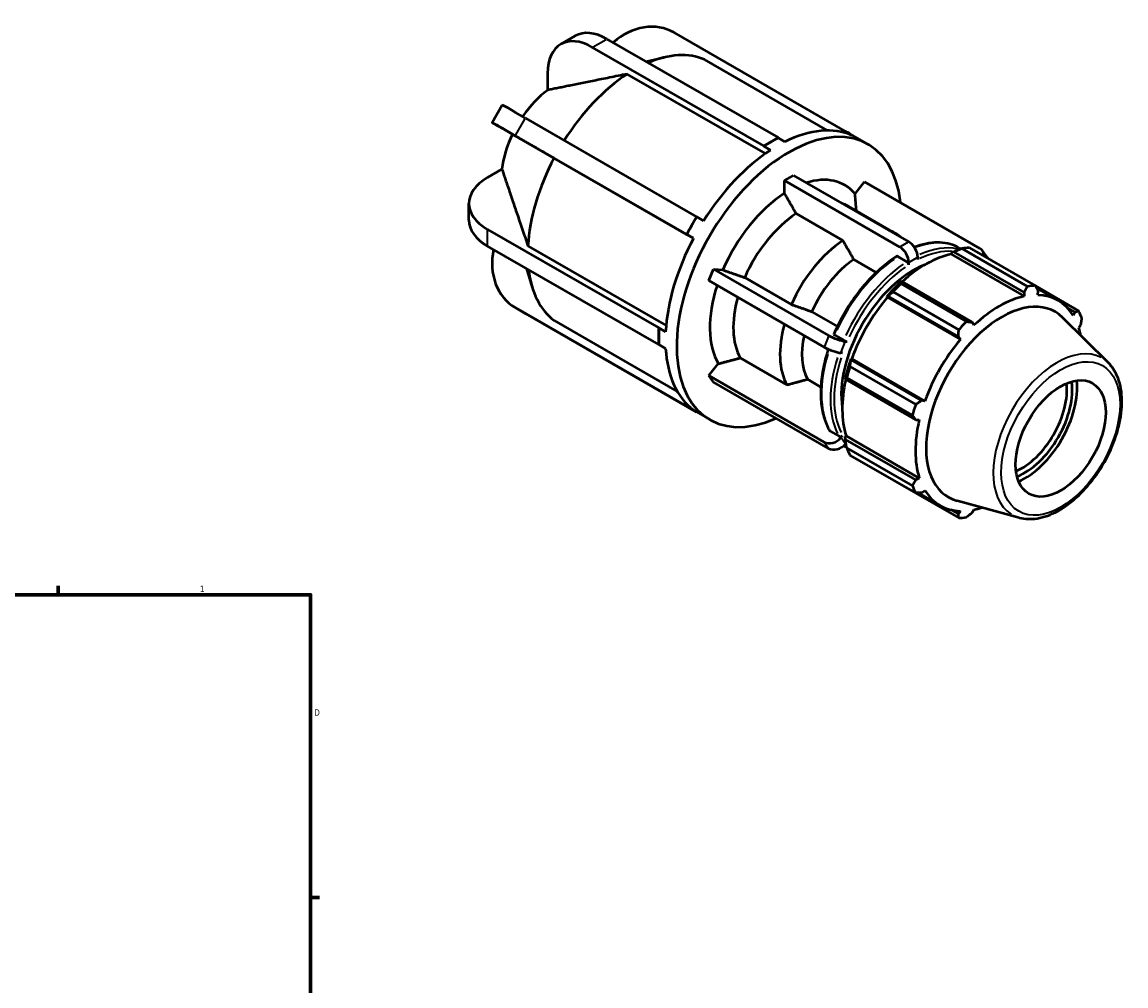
# Model space of a CAD drawing. Header units: inches. Extents: x 0.1 to 45.6, y -12 to 29.5.
# Tile 7 of 7: x 29.2 to 45.6, y 15.2 to 29.5. Entities that reach past the tile are written whole.
import ezdxf

# ---------------------------------------------------------------- set-up
doc = ezdxf.new("R2010")
doc.units = ezdxf.units.IN
doc.header["$MEASUREMENT"] = 0
for name, color, linetype, lineweight in [('Border (ANSI)', 7, 'Continuous', 70), ('Visible (ANSI)', 7, 'Continuous', 50), ('Visible Narrow (ANSI)', 7, 'Continuous', 35)]:
    doc.layers.add(name, color=color, linetype=linetype, lineweight=lineweight)
doc.styles.add('Note Text (ANSI)', font='tahoma.ttf')

# ---------------------------------------------------------------- blocks, each defined once
blk = doc.blocks.new('Borders Default Border')
at = {"layer": 'Border (ANSI)'}
for p, q in [((29.75, 21), (29.75, 21.134)), ((33.5, 16.5), (33.634, 16.5))]:
    blk.add_line(p, q, dxfattribs=at)
at = {"layer": 'Border (ANSI)', "flags": 128}
blk.add_lwpolyline([(0.5, 1), (0.5, 21), (33.5, 21), (33.5, 1), (0.5, 1)], dxfattribs=at)
at = {"layer": 'Border (ANSI)', "color": 5, "true_color": 0x0000ff, "char_height": 0.0945, "attachment_point": 7, "style": 'Note Text (ANSI)'}
for s, insert in [('1', (31.854, 21.04)), ('D', (33.553, 19.203))]:
    blk.add_mtext(s, dxfattribs=dict(at, insert=insert))

msp = doc.modelspace()

# ---------------------------------------------------------------- linework, layer by layer
at = {"layer": 'Visible (ANSI)'}
for p, q in [((37.219, 29.18), (37.433, 29.304)), ((37.904, 29.257), (40.448, 27.792)), ((41.446, 27.889), (38.902, 29.354)), ((40.235, 27.669), (37.69, 29.134)), ((38.486, 28.922), (38.764, 28.987)), ((41.182, 27.899), (39.355, 28.951)), ((37.023, 28.747), (37.023, 28.498)), ((40.258, 27.555), (38.206, 28.737)), ((36.196, 28.018), (36.347, 28.28)), ((36.693, 28.082), (39.237, 26.617)), ((36.346, 27.931), (36.498, 27.842)), ((41.444, 27.885), (41.446, 27.889)), ((41.446, 27.889), (41.52, 27.846)), ((39.086, 26.355), (36.542, 27.82)), ((40.235, 27.669), (40.342, 27.73)), ((40.342, 27.73), (40.448, 27.792)), ((40.448, 27.792), (40.448, 27.788)), ((40.448, 27.788), (40.549, 27.73)), ((41.544, 27.827), (41.444, 27.885)), ((41.519, 27.846), (41.786, 27.692)), ((40.235, 27.665), (40.235, 27.669)), ((40.335, 27.607), (40.235, 27.665)), ((39.188, 26.296), (37.118, 27.488)), ((36.344, 27.322), (36.128, 27.198)), ((40.542, 27.154), (40.675, 27.231)), ((40.675, 27.231), (42.389, 26.244)), ((42.255, 26.167), (40.542, 27.154)), ((40.542, 26.965), (40.542, 27.154)), ((41.591, 26.958), (41.733, 27.134)), ((43.446, 26.147), (41.733, 27.134)), ((35.852, 26.566), (35.852, 26.813)), ((41.489, 26.774), (42.183, 26.374)), ((39.162, 26.486), (39.237, 26.617)), ((39.237, 26.617), (39.24, 26.615)), ((39.24, 26.615), (39.34, 26.558)), ((41.41, 26.264), (40.716, 26.664)), ((36.128, 26.429), (38.673, 24.964)), ((39.086, 26.355), (39.162, 26.486)), ((39.088, 26.354), (39.086, 26.355)), ((39.189, 26.296), (39.088, 26.354)), ((38.673, 24.716), (36.128, 26.182)), ((36.731, 26.182), (38.783, 25)), ((43.021, 26.078), (43.056, 26.097)), ((43.056, 26.097), (44.104, 25.493)), ((43.143, 26.15), (43.164, 26.139)), ((44.153, 25.581), (43.176, 26.144)), ((43.293, 26.155), (44.27, 25.592)), ((43.552, 26.017), (43.485, 26.112)), ((41.907, 25.789), (41.573, 25.982)), ((42.362, 25.949), (42.228, 26.026)), ((42.389, 25.903), (42.389, 25.936)), ((42.523, 26.013), (42.523, 25.98)), ((43.017, 26.061), (43.021, 26.078)), ((43.017, 26.061), (44.105, 25.435)), ((36.708, 25.848), (36.795, 25.566)), ((39.418, 25.667), (39.485, 25.84)), ((39.485, 25.84), (41.198, 24.853)), ((39.485, 25.84), (39.626, 25.827)), ((41.131, 24.681), (39.418, 25.667)), ((39.951, 25.713), (40.645, 25.313)), ((42.285, 25.653), (42.266, 25.643)), ((42.271, 25.623), (43.248, 25.06)), ((43.332, 25.049), (42.285, 25.653)), ((42.064, 25.43), (42.078, 25.435)), ((42.07, 25.42), (42.064, 25.43)), ((42.078, 25.435), (43.126, 24.831)), ((43.132, 24.937), (42.155, 25.499)), ((44.104, 25.493), (44.105, 25.435)), ((44.91, 25.221), (44.272, 25.588)), ((44.289, 25.556), (44.608, 25.372)), ((44.305, 25.454), (44.311, 25.513)), ((36.691, 25.18), (36.54, 25.267)), ((36.542, 25.266), (39.086, 23.801)), ((42.07, 25.42), (43.157, 24.793)), ((39.237, 23.713), (36.693, 25.179)), ((40.949, 25.206), (41.329, 24.987)), ((45.356, 24.444), (44.674, 25.119)), ((44.752, 25.257), (44.856, 25.197)), ((44.856, 25.197), (44.834, 25.147)), ((37.118, 25.076), (38.948, 24.022)), ((38.673, 24.964), (38.676, 24.966)), ((38.673, 24.84), (38.673, 24.964)), ((38.676, 24.966), (38.776, 24.908)), ((43.358, 25.004), (43.332, 25.049)), ((44.917, 24.964), (44.942, 25.007)), ((38.673, 24.716), (38.673, 24.84)), ((41.288, 24.858), (41.422, 24.781)), ((43.126, 24.831), (43.157, 24.793)), ((38.676, 24.718), (38.673, 24.716)), ((38.776, 24.661), (38.676, 24.718)), ((41.447, 24.765), (41.472, 24.763)), ((39.884, 24.519), (40.578, 24.119)), ((41.405, 24.591), (41.381, 24.593)), ((41.532, 24.49), (41.529, 24.504)), ((41.529, 24.504), (41.541, 24.504)), ((42.58, 23.886), (41.532, 24.49)), ((41.541, 24.504), (42.629, 23.878)), ((39.418, 24.256), (39.559, 24.432)), ((41.515, 24.391), (42.492, 23.828)), ((39.418, 24.256), (41.131, 23.269)), ((39.485, 24.161), (39.418, 24.256)), ((41.198, 23.174), (39.485, 24.161)), ((40.882, 24.201), (41.083, 24.086)), ((41.446, 24.222), (41.447, 24.201)), ((41.447, 24.201), (42.495, 23.598)), ((42.443, 23.666), (41.466, 24.228)), ((39.086, 23.801), (39.088, 23.805)), ((39.162, 23.757), (39.086, 23.801)), ((39.088, 23.805), (39.189, 23.748)), ((42.629, 23.878), (42.58, 23.886)), ((39.237, 23.713), (39.162, 23.757)), ((39.164, 23.756), (39.431, 23.602)), ((39.237, 23.714), (39.237, 23.713)), ((42.495, 23.598), (42.546, 23.599)), ((41.221, 23.431), (41.355, 23.354)), ((41.381, 23.336), (41.405, 23.367)), ((41.446, 23.349), (41.458, 23.361)), ((41.447, 23.309), (41.446, 23.349)), ((42.495, 22.706), (41.447, 23.309)), ((41.458, 23.361), (42.546, 22.734)), ((41.446, 23.202), (41.465, 23.191)), ((41.456, 23.251), (41.447, 23.241)), ((41.466, 23.182), (42.443, 22.619)), ((42.492, 22.512), (41.515, 23.075)), ((42.155, 22.703), (43.132, 22.141)), ((42.546, 22.734), (42.495, 22.706)), ((42.528, 22.514), (42.854, 22.326)), ((42.58, 22.516), (42.629, 22.551)), ((44.032, 22.145), (43.106, 22.396)), ((43.126, 22.2), (43.019, 22.261)), ((43.157, 22.244), (43.126, 22.2)), ((43.332, 22.22), (43.358, 22.263))]:
    msp.add_line(p, q, dxfattribs=at)
for centre, major_axis, ratio, start_param, end_param in [((37.904, 28.486), (-0.471, 0.818), 0.578093, 5.499721, 6.283185), ((38.43, 28.536), (0.474, 0.816), 0.815969, 0.002729, 1.179495), ((37.69, 28.362), (-0.471, 0.818), 0.578093, 5.499721, 7.070517), ((38.312, 26.97), (1.119, 1.943), 0.578093, 0.065557, 0.654495), ((38.312, 26.97), (-1.119, -1.943), 0.578093, 3.992548, 4.642858), ((37.13, 27.651), (-0.56, -0.972), 0.578093, 4.060282, 4.57306), ((37.165, 27.808), (-0.818, 0.472), 0.001578, 5.32878, 6.283185), ((37.014, 27.546), (-0.818, 0.472), 0.001578, 5.32878, 6.899576), ((40.609, 25.647), (1.178, 2.045), 0.578093, 5.612821, 10.095142), ((40.442, 25.743), (1.178, 2.045), 0.578093, 0.062178, 0.719353), ((37.13, 27.651), (-0.56, -0.972), 0.578093, 4.845681, 5.360628), ((40.342, 25.801), (-1.178, -2.045), 0.578093, 3.925057, 3.989169), ((40.342, 25.801), (-1.178, -2.045), 0.578093, 3.860945, 3.925057), ((40.342, 25.801), (1.178, 2.045), 0.578093, 0, 0.062178), ((40.442, 25.743), (-1.178, -2.045), 0.578093, 3.989169, 4.646344), ((38.312, 26.97), (-1.119, -1.943), 0.578093, 4.777946, 5.428362), ((36.796, 26.813), (-0.944, 0), 0.575862, 5.497787, 7.068583), ((40.609, 25.647), (0.829, 1.44), 0.578093, 6.076342, 6.845934), ((40.609, 25.647), (-0.829, -1.44), 0.578093, 3.981947, 4.915365), ((40.783, 25.547), (0.707, 1.227), 0.578093, 0, 0.120654), ((40.342, 25.801), (-1.178, -2.045), 0.578093, 4.646344, 4.710455), ((40.783, 25.547), (-0.707, -1.227), 0.578093, 3.991844, 4.905468), ((36.796, 26.566), (-0.944, 0), 0.575862, 0, 0.785398), ((40.342, 25.801), (-1.178, -2.045), 0.578093, 4.710455, 4.774567), ((41.477, 25.147), (0.707, 1.227), 0.578093, 6.162531, 6.403839), ((40.442, 25.743), (-1.178, -2.045), 0.578093, 4.774567, 5.431742), ((41.477, 25.147), (-0.707, -1.227), 0.578093, 3.991844, 4.905468), ((37.014, 26.084), (-0.474, -0.816), 0.815969, 5.102898, 6.285915), ((42.255, 26.013), (0.094, -0.164), 0.578093, 0.787332, 2.358128), ((42.389, 26.09), (-0.094, 0.164), 0.578093, 3.928925, 5.499721), ((42.724, 24.429), (0.943, 1.638), 0.578093, 0.343502, 0.438029), ((43.33, 26.003), (0.155, 0.108), 0.787757, 5.731198, 6.635766), ((41.64, 25.054), (-0.592, -1.028), 0.578093, 4.004827, 4.892485), ((42.644, 24.475), (0.877, 1.523), 0.578093, 0.478032, 1.071949), ((43.397, 25.908), (0.155, 0.108), 0.787757, 6.158052, 6.283185), ((38.312, 26.97), (-1.119, -1.943), 0.578093, 5.624278, 6.213761), ((42.456, 24.584), (-0.755, -1.31), 0.578093, 3.765486, 5.659292), ((40.609, 25.647), (-0.829, -1.44), 0.578093, 5.06692, 5.962562), ((42.644, 24.475), (-0.887, -1.54), 0.578093, 4.23049, 4.405023), ((42.724, 24.429), (0.943, 1.638), 0.578093, 1.1289, 1.223427), ((43.701, 23.867), (0.943, 1.638), 0.578093, 0.343502, 0.438029), ((43.731, 23.849), (-0.877, -1.523), 0.578093, 3.619624, 4.23049), ((43.731, 23.849), (0.877, 1.523), 0.578093, 5.975819, 6.586684), ((40.783, 25.547), (-0.707, -1.227), 0.578093, 5.13206, 5.952665), ((42.644, 24.475), (0.877, 1.523), 0.578093, 1.26343, 1.874295), ((43.77, 23.827), (0.793, 1.377), 0.578093, 6.13202, 9.575944), ((37.165, 25.996), (-0.474, -0.816), 0.815969, 0, 0.002729), ((43.701, 23.867), (0.943, 1.638), 0.578093, 5.841289, 5.935816), ((40.342, 25.801), (-1.178, -2.045), 0.578093, 5.431742, 5.495853), ((41.477, 25.147), (-0.707, -1.227), 0.578093, 5.13206, 5.952665), ((43.701, 23.867), (-0.943, -1.638), 0.578093, 4.270492, 4.36502), ((43.731, 23.849), (0.877, 1.523), 0.578093, 5.706014, 5.801286), ((40.342, 25.801), (-1.178, -2.045), 0.578093, 5.495853, 5.559965), ((41.64, 25.054), (-0.592, -1.028), 0.578093, 5.220482, 5.939683), ((41.314, 24.842), (-0.176, 0.068), 0.209664, 0.938208, 2.509004), ((43.731, 23.849), (-0.877, -1.523), 0.578093, 4.405023, 5.015888), ((40.442, 25.743), (-1.178, -2.045), 0.578093, 5.559965, 6.21714), ((41.247, 24.67), (0.176, -0.068), 0.209664, 4.079801, 5.650597), ((42.644, 24.475), (-0.887, -1.54), 0.578093, 5.015888, 5.190421), ((42.724, 24.429), (0.943, 1.638), 0.578093, 1.914298, 2.008825), ((42.644, 24.475), (0.877, 1.523), 0.578093, 2.065615, 2.659693), ((44.069, 23.655), (-0.473, -0.821), 0.578093, 0.653898, 2.487695), ((44.109, 23.631), (0.501, 0.87), 0.578093, 3.766984, 5.657794), ((44.109, 23.631), (0.553, 0.96), 0.578093, 3.814355, 5.610423), ((40.342, 25.801), (-1.178, -2.045), 0.578093, 6.21714, 6.281252), ((43.701, 23.867), (-0.943, -1.638), 0.578093, 5.055891, 5.150418), ((40.342, 25.801), (-1.178, -2.045), 0.578093, 6.281252, 6.283185), ((43.731, 23.849), (-0.877, -1.523), 0.578093, 5.190421, 5.801286), ((41.247, 23.413), (-0.155, -0.108), 0.787757, 0.35258, 1.923377), ((41.314, 23.318), (-0.155, -0.108), 0.787757, 0.35258, 1.923377), ((42.724, 24.429), (-0.943, -1.638), 0.578093, 5.841289, 5.935816), ((43.701, 23.867), (-0.943, -1.638), 0.578093, 5.841289, 5.935816), ((43.731, 23.849), (-0.877, -1.523), 0.578093, 5.975819, 6.586684), ((43.701, 23.867), (-0.943, -1.638), 0.578093, 0.343502, 0.438029), ((43.731, 23.849), (0.877, 1.523), 0.578093, 3.619624, 3.718764)]:
    msp.add_ellipse(centre, major_axis=major_axis, ratio=ratio, start_param=start_param, end_param=end_param, dxfattribs=at)
msp.add_ellipse((44.646, 23.322), major_axis=(0.473, 0.821), ratio=0.578093, dxfattribs=at)
for points, weights in [([(38.206, 28.737), (37.415, 28.578), (37.023, 28.498)], [1, 1.06118227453, 1]), ([(37.118, 27.488), (36.703, 27.725), (36.498, 27.842)], [1, 1.06118227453, 1]), ([(36.344, 27.322), (36.471, 26.943), (36.731, 26.182)], [1, 1.06118227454, 1]), ([(40.716, 26.664), (40.636, 26.802), (40.542, 26.965)], [1, 1.00322143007, 1]), ([(41.612, 26.704), (41.602, 26.822), (41.591, 26.958)], [1.00069716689, 1.00282375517, 1]), ([(41.573, 25.982), (41.499, 26.11), (41.41, 26.264)], [1, 1.0039539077, 1]), ([(43.056, 26.097), (43.114, 26.12), (43.176, 26.144)], [1.00542036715, 1.01033762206, 1.01445012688]), ([(39.626, 25.827), (39.801, 25.765), (39.951, 25.713)], [1, 1.00322143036, 1]), ([(42.271, 25.623), (42.278, 25.638), (42.285, 25.653)], [1.01445012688, 1.01033762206, 1.00542036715]), ([(44.27, 25.592), (44.291, 25.552), (44.311, 25.513)], [1, 1.00188514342, 1.00295443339]), ([(42.078, 25.435), (42.115, 25.467), (42.155, 25.499)], [1.00542036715, 1.01033762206, 1.01445012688]), ([(44.104, 25.493), (44.128, 25.536), (44.153, 25.581)], [1.00295443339, 1.00188514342, 1]), ([(40.645, 25.313), (40.811, 25.255), (40.949, 25.206)], [1, 1.00395390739, 1]), ([(44.856, 25.197), (44.883, 25.209), (44.91, 25.221)], [1.00295443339, 1.00188514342, 1]), ([(44.958, 25.114), (44.95, 25.059), (44.942, 25.007)], [1, 1.00188514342, 1.00295443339]), ([(43.126, 24.831), (43.129, 24.883), (43.132, 24.937)], [1.00295443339, 1.00188514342, 1]), ([(43.248, 25.06), (43.291, 25.054), (43.332, 25.049)], [1, 1.00188514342, 1.00295443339]), ([(39.559, 24.432), (39.734, 24.479), (39.884, 24.519)], [1, 1.00322143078, 1]), ([(41.515, 24.391), (41.523, 24.442), (41.532, 24.49)], [1.01445012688, 1.01033762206, 1.00542036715]), ([(40.578, 24.119), (40.744, 24.164), (40.882, 24.201)], [1, 1.00395390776, 1]), ([(41.447, 24.201), (41.456, 24.215), (41.466, 24.228)], [1.00542036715, 1.01033762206, 1.01445012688]), ([(42.492, 23.828), (42.537, 23.858), (42.58, 23.886)], [1, 1.00188514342, 1.00295443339]), ([(42.495, 23.598), (42.47, 23.631), (42.443, 23.666)], [1.00295443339, 1.00188514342, 1]), ([(41.466, 23.182), (41.456, 23.247), (41.447, 23.309)], [1.01445012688, 1.01033762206, 1.00542036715]), ([(42.155, 22.703), (42.153, 22.706), (42.151, 22.709)], [1.01445012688, 1.0142417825, 1.01403137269]), ([(42.443, 22.619), (42.47, 22.663), (42.495, 22.706)], [1, 1.00188514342, 1.00295443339]), ([(42.58, 22.516), (42.537, 22.514), (42.492, 22.512)], [1.00295443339, 1.00188514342, 1]), ([(43.132, 22.141), (43.129, 22.171), (43.126, 22.2)], [1, 1.00188514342, 1.00295443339]), ([(43.332, 22.22), (43.291, 22.186), (43.248, 22.152)], [1.00295443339, 1.00188514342, 1])]:
    msp.add_rational_spline(points, weights, degree=2, dxfattribs=at)
for points, knots in [([(43.143, 26.15), (43.1, 26.175), (43.054, 26.195), (42.956, 26.222), (42.905, 26.23), (42.799, 26.235), (42.744, 26.232), (42.633, 26.214), (42.575, 26.2), (42.502, 26.175), (42.487, 26.169), (42.472, 26.163)], [5.4997209, 5.4997209, 5.4997209, 5.4997209, 5.6452294, 5.6452294, 5.7907379, 5.7907379, 5.9362464, 5.9362464, 6.081755, 6.081755, 6.1202486, 6.1202486, 6.1202486, 6.1202486]), ([(42.208, 26.028), (42.134, 25.98), (42.059, 25.924), (41.914, 25.799), (41.844, 25.73), (41.709, 25.581), (41.644, 25.5), (41.523, 25.331), (41.466, 25.242), (41.363, 25.059), (41.317, 24.965), (41.276, 24.87)], [0.0559716, 0.0559716, 0.0559716, 0.0559716, 0.2429964, 0.2429964, 0.4300213, 0.4300213, 0.6170461, 0.6170461, 0.804071, 0.804071, 0.9910959, 0.9910959, 0.9910959, 0.9910959]), ([(42.228, 26.026), (42.224, 26.028), (42.221, 26.03), (42.214, 26.03), (42.211, 26.03), (42.209, 26.028), (42.209, 26.028), (42.208, 26.028)], [0, 0, 0, 0, 0.03559933, 0.03559933, 0.07122679, 0.07122679, 0.07360143, 0.07360143, 0.07360143, 0.07360143]), ([(42.389, 25.903), (42.389, 25.906), (42.388, 25.911), (42.386, 25.92), (42.383, 25.925), (42.379, 25.933), (42.375, 25.938), (42.369, 25.944), (42.365, 25.947), (42.362, 25.949)], [-0.1425817, -0.1425817, -0.1425817, -0.1425817, -0.1068891, -0.1068891, -0.0712268, -0.0712268, -0.0355993, -0.0355993, 0, 0, 0, 0]), ([(41.276, 24.869), (41.276, 24.869), (41.276, 24.869), (41.276, 24.867), (41.278, 24.865), (41.281, 24.862), (41.285, 24.86), (41.288, 24.858)], [-0.08579123, -0.08579123, -0.08579123, -0.08579123, -0.07122679, -0.07122679, -0.03559933, -0.03559933, 0, 0, 0, 0]), ([(41.422, 24.781), (41.426, 24.779), (41.43, 24.776), (41.438, 24.773), (41.444, 24.771), (41.452, 24.767), (41.457, 24.766), (41.465, 24.764), (41.469, 24.763), (41.472, 24.763)], [0, 0, 0, 0, 0.0355993, 0.0355993, 0.0712268, 0.0712268, 0.1068891, 0.1068891, 0.1425817, 0.1425817, 0.1425817, 0.1425817]), ([(41.193, 24.65), (41.167, 24.569), (41.145, 24.489), (41.107, 24.315), (41.093, 24.222), (41.079, 24.042), (41.079, 23.954), (41.093, 23.789), (41.107, 23.711), (41.149, 23.566), (41.177, 23.499), (41.212, 23.44)], [1.1341655, 1.1341655, 1.1341655, 1.1341655, 1.2903687, 1.2903687, 1.4774526, 1.4774526, 1.6645366, 1.6645366, 1.8516205, 1.8516205, 2.0387045, 2.0387045, 2.0387045, 2.0387045]), ([(44.032, 22.145), (44.116, 22.123), (44.205, 22.12), (44.398, 22.151), (44.501, 22.189), (44.708, 22.302), (44.812, 22.379), (45.008, 22.564), (45.1, 22.671), (45.264, 22.905), (45.335, 23.031), (45.45, 23.29), (45.494, 23.423), (45.55, 23.684), (45.561, 23.812), (45.55, 24.05), (45.526, 24.16), (45.451, 24.328), (45.409, 24.392), (45.356, 24.444)], [2.509294, 2.509294, 2.509294, 2.509294, 2.798029, 2.798029, 3.116247, 3.116247, 3.447868, 3.447868, 3.778826, 3.778826, 4.108157, 4.108157, 4.43757, 4.43757, 4.768704, 4.768704, 5.100029, 5.100029, 5.348555, 5.348555, 5.348555, 5.348555]), ([(41.212, 23.44), (41.212, 23.439), (41.213, 23.439), (41.215, 23.436), (41.218, 23.433), (41.221, 23.431)], [-0.03795384, -0.03795384, -0.03795384, -0.03795384, -0.03559933, -0.03559933, 0, 0, 0, 0]), ([(41.355, 23.354), (41.359, 23.352), (41.363, 23.35), (41.372, 23.349), (41.377, 23.35), (41.386, 23.352), (41.391, 23.355), (41.398, 23.36), (41.403, 23.363), (41.405, 23.367)], [0, 0, 0, 0, 0.0355993, 0.0355993, 0.0712268, 0.0712268, 0.1068891, 0.1068891, 0.1425817, 0.1425817, 0.1425817, 0.1425817])]:
    msp.add_open_spline(points, degree=3, knots=knots, dxfattribs=at)
msp.add_open_spline([(41.424, 23.216), (41.431, 23.211), (41.438, 23.207), (41.446, 23.202)], degree=3, dxfattribs=at)
at = {"layer": 'Visible Narrow (ANSI)'}
for p, q in [((37.701, 29.14), (37.893, 29.251)), ((36.549, 27.833), (36.685, 28.069)), ((36.128, 26.194), (36.128, 26.417)), ((42.382, 26.24), (42.262, 26.171)), ((42.396, 25.94), (42.516, 26.009)), ((36.685, 25.183), (36.549, 25.262)), ((41.195, 24.844), (41.135, 24.689)), ((41.384, 24.602), (41.444, 24.757)), ((41.444, 23.246), (41.384, 23.331)), ((41.135, 23.264), (41.195, 23.179))]:
    msp.add_line(p, q, dxfattribs=at)
for centre, major_axis, start_param, end_param in [((42.295, 24.676), (0.849, 1.474), 0.031579, 0.600003), ((42.456, 24.584), (0.83, 1.441), 0.268605, 0.702507), ((42.429, 24.599), (0.849, 1.474), 0.178202, 0.679176), ((42.295, 24.676), (0.849, 1.474), 0.88585, 1.728276), ((42.429, 24.599), (-0.849, -1.474), 4.027443, 4.869869), ((42.456, 24.584), (0.83, 1.441), 0.886991, 1.727136), ((44.593, 23.353), (0.669, 1.163), 0.021031, 3.120562), ((42.295, 24.676), (-0.849, -1.474), 5.100403, 5.918423), ((42.429, 24.599), (-0.849, -1.474), 5.081371, 5.917421), ((42.456, 24.584), (-0.83, -1.441), 5.075781, 5.915926), ((42.295, 24.676), (-0.849, -1.474), 6.258503, 6.281886), ((42.429, 24.599), (-0.849, -1.474), 6.106626, 6.129929)]:
    msp.add_ellipse(centre, major_axis=major_axis, ratio=0.578093, start_param=start_param, end_param=end_param, dxfattribs=at)
msp.add_ellipse((44.646, 23.322), major_axis=(-0.623, -1.082), ratio=0.578093, dxfattribs=at)

# ---------------------------------------------------------------- block references
msp.add_blockref('Borders Default Border', (0, 0))

doc.saveas('drawing.dxf')
